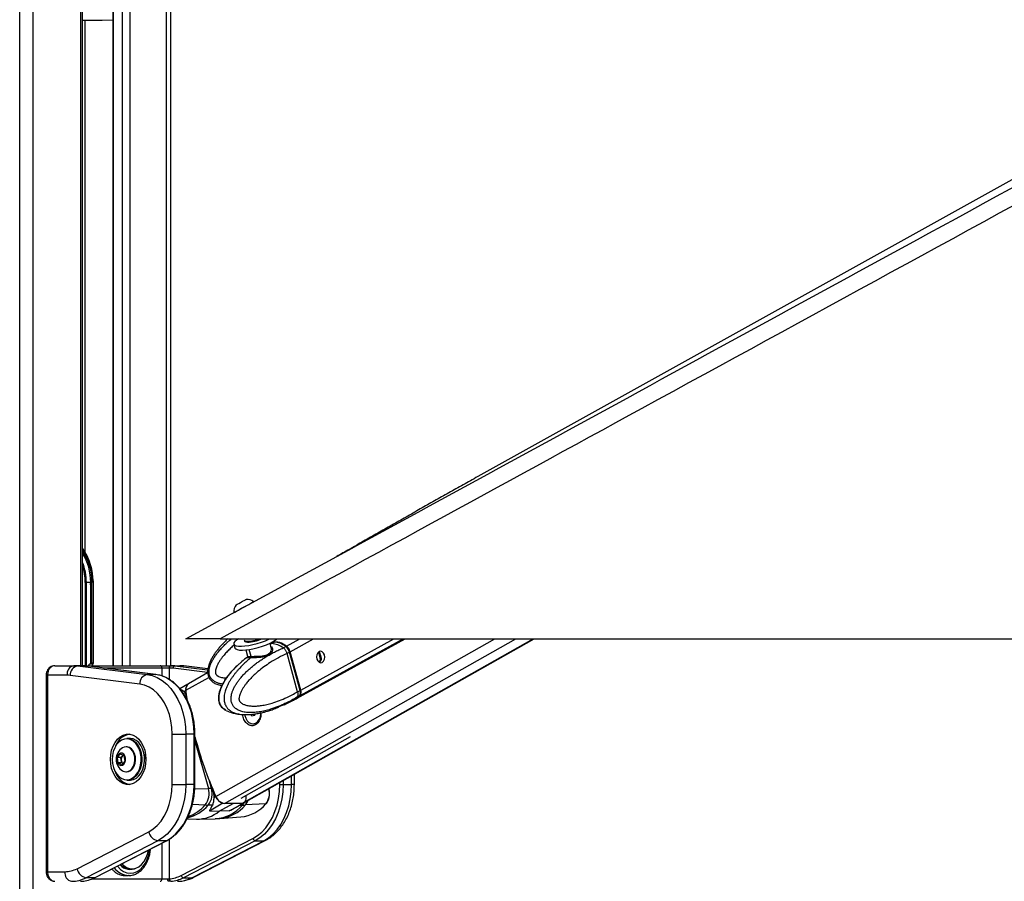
# Model space of a CAD drawing. Header units: millimetres. Extents: x 20 to 22981, y 40 to 19992.
# Tile 36 of 120: x 6799 to 7622, y 6410 to 7129. Entities that reach past the tile are written whole.
import ezdxf

# ---------------------------------------------------------------- set-up
doc = ezdxf.new("R2010")
doc.units = ezdxf.units.MM
doc.header["$LTSCALE"] = 2
doc.layers.add('COMPONENT_GEOMETRY', color=7, linetype='Continuous')
doc.styles.add('SLDTEXTSTYLE0', font='TXT', dxfattribs={"width": 0.75})
doc.dimstyles.new('SLDDIMSTYLE0', dxfattribs={"dimtxt": 100, "dimasz": 6.604, "dimexe": 0, "dimexo": 0.0625, "dimgap": 25, "dimtad": 0, "dimtih": 1, "dimtoh": 1, "dimdec": 0, "dimrnd": 1e-09, "dimzin": 12, "dimdsep": 46, "dimtxsty": 'SLDTEXTSTYLE0', "dimsah": 1, "dimcen": 0.09, "dimadec": 0, "dimazin": 3, "dimtfac": 1, "dimtdec": 0, "dimtofl": 0, "dimtmove": 0, "dimatfit": 3, "dimfxl": 1, "dimfrac": 2, "dimtolj": 1, "dimtzin": 12, "dimarcsym": 0})

# ---------------------------------------------------------------- blocks, each defined once
blk = doc.blocks.new('_D_5')
at = {"layer": 'COMPONENT_GEOMETRY', "color": 7}
for p, q in [((10452.12, 6612.47), (10452.12, 4529.82)), ((10252.05, 4509.51), (10221.59, 4509.51)), ((10221.59, 4509.51), (10221.59, 4350.76)), ((10652.19, 4509.51), (10682.66, 4509.51)), ((10682.66, 4509.51), (10682.66, 4350.76)), ((10221.59, 4350.76), (10252.05, 4350.76)), ((10682.66, 4350.76), (10652.19, 4350.76)), ((10452.12, 2118.49), (10452.12, 4201.14)), ((7098.83, 2118.49), (10458.47, 2118.49))]:
    blk.add_line(p, q, dxfattribs=at)
for points in [[(10452.12, 6612.47), (10451.11, 6605.86), (10453.14, 6605.86)], [(10452.12, 2118.49), (10453.14, 2125.1), (10451.11, 2125.1)]]:
    blk.add_solid(points, dxfattribs=at)
at = {"layer": 'COMPONENT_GEOMETRY', "color": 7, "char_height": 100, "attachment_point": 1, "style": 'SLDTEXTSTYLE0'}
for s, insert in [('7\'4.46"', (10252.05, 4479.66)), ('2247mm', (10179.35, 4330.05))]:
    blk.add_mtext(s, dxfattribs=dict(at, insert=insert))

msp = doc.modelspace()

# ---------------------------------------------------------------- linework, layer by layer
at = {"color": 8, "linetype": 'Continuous', "lineweight": 25}
for p, q in [((6799.26, 2191.49), (6799.26, 7939.49)), ((6810.34, 7939.49), (6810.34, 2191.49)), ((6850.44, 6590.02), (6850.44, 7760.96)), ((6921.84, 6590.02), (6921.84, 7234.49)), ((6885.18, 6590.02), (6885.18, 7141.84)), ((6891.35, 7146.36), (6891.35, 6590.02)), ((6877.4, 7136.14), (6877.4, 6590.02)), ((6853.72, 7128.96), (6853.72, 6685.26)), ((6868.1, 7128.96), (6876.97, 7129.29)), ((6854.06, 6659.49), (6854.06, 6590.02)), ((6854.95, 6590.02), (6854.95, 6659.49)), ((6860.52, 6659.49), (6860.81, 6659.49)), ((6963.15, 6480.95), (7196.02, 6612.47)), ((6970.34, 6475.06), (7213.64, 6612.47)), ((6984.73, 6475.06), (7228.03, 6612.47)), ((7022.11, 6606.28), (7033.35, 6612.47)), ((7025.19, 6601.7), (7044.77, 6612.47)), ((7033.48, 6565.09), (7119.62, 6612.47)), ((7034.03, 6569.68), (7111.82, 6612.47)), ((7009.68, 6608.45), (7008.6, 6607.83)), ((6992.51, 6597.83), (6990.92, 6603.57)), ((7048.83, 6601.31), (7049.37, 6601.6)), ((7050.4, 6595.5), (7051.15, 6595.91)), ((6851.85, 6590.02), (6851.8, 6590.02)), ((6918.18, 6588.02), (6869.34, 6588.02)), ((6918.18, 6581.36), (6918.18, 6588.02)), ((6924.13, 6588.02), (6924.13, 6578.56)), ((6956.23, 6584.27), (6927.36, 6587.84)), ((6928.9, 6589.83), (6956.27, 6586.45)), ((6956.4, 6587.3), (6935.97, 6589.83)), ((6936.46, 6589.8), (6935.97, 6589.83)), ((6821.35, 6582.02), (6822.52, 6582.02)), ((6938.15, 6569.48), (6957.23, 6580.25)), ((6939.15, 6574.11), (6939.23, 6574.11)), ((6945.04, 6532.83), (6945.63, 6532.83)), ((6945.63, 6527.34), (6956.86, 6487.55)), ((6901.13, 6514.51), (6901.19, 6513.78)), ((7026.36, 6490.89), (7026.36, 6498)), ((6945.04, 6490.89), (6945.63, 6490.89)), ((6959.41, 6487.6), (6957.4, 6494.69)), ((7016.46, 6490.89), (7016.46, 6492.41)), ((7019.29, 6494.01), (7019.29, 6490.89)), ((7028.7, 6490.89), (7026.36, 6490.89)), ((6945.48, 6487.26), (6956.86, 6487.55)), ((7007.26, 6487.07), (7007.01, 6487.07)), ((7007.26, 6487.07), (7007.23, 6487.19)), ((6943.56, 6474.33), (6954.2, 6473.73)), ((6983.07, 6473.59), (6985.37, 6473.63)), ((6918.18, 6412.02), (6918.18, 6441.94)), ((6924.13, 6445.09), (6924.13, 6412.08)), ((6821.35, 6418.02), (6822.52, 6418.02)), ((6859.61, 6412.02), (6918.18, 6412.02))]:
    msp.add_line(p, q, dxfattribs=at)
at = {"color": 7, "linetype": 'Continuous', "lineweight": 25}
for p, q in [((6851.82, 6590.02), (6851.82, 7760.96)), ((8941.41, 7725.21), (7181.83, 6747.85)), ((6925.18, 7244.18), (6925.18, 6590.02)), ((6876.97, 7135.82), (6876.97, 6590.02)), ((6851.82, 7128.96), (6868.1, 7128.96)), ((6868.12, 7128.96), (6876.97, 7129.29)), ((6854.95, 6659.49), (6854.06, 6659.49)), ((6858.55, 6659.49), (6854.95, 6659.49)), ((6858.46, 6657.51), (6858.46, 6591.84)), ((6859.6, 6659.49), (6858.55, 6659.49)), ((6858.59, 6591.95), (6858.59, 6658.63)), ((6859.59, 6658.63), (6859.6, 6659.49)), ((6859.59, 6592.49), (6859.59, 6658.63)), ((6860.52, 6659.49), (6860.52, 6592.49)), ((6860.81, 6659.49), (6860.78, 6660.91)), ((6860.81, 6592.2), (6860.81, 6659.49)), ((6966.76, 6612.47), (9506.66, 6612.47)), ((6986.57, 6475.53), (7229.05, 6612.47)), ((7014.31, 6612.47), (7013.99, 6612.29)), ((7030.58, 6562.64), (7121.16, 6612.47)), ((6978.14, 6608.09), (6979.04, 6604.83)), ((6986.91, 6611.27), (6987.1, 6610.56)), ((7009.41, 6604.92), (7008.34, 6608.79)), ((7009.68, 6608.45), (7011.92, 6609.68)), ((7019.46, 6604.85), (7019.59, 6604.9)), ((7019.59, 6604.9), (7021.57, 6605.99)), ((6988.1, 6603.2), (6989.55, 6597.96)), ((7024.63, 6601.39), (7022.56, 6600.25)), ((7022.56, 6600.25), (7022.56, 6600.24)), ((7031.4, 6568.24), (7022.56, 6600.24)), ((7033.47, 6569.37), (7024.63, 6601.39)), ((7033.63, 6569.53), (7024.79, 6601.55)), ((7034.03, 6569.68), (7025.19, 6601.7)), ((6828.63, 6590.02), (6844.5, 6590.02)), ((6851.57, 6590.02), (6844.5, 6590.02)), ((6847.58, 6589.83), (6905.69, 6582.64)), ((6854.65, 6589.83), (6847.58, 6589.83)), ((6851.57, 6590.02), (6851.8, 6590.02)), ((6851.8, 6590.02), (6916.62, 6590.02)), ((6912.77, 6582.64), (6854.65, 6589.83)), ((6854.65, 6589.83), (6854.78, 6589.82)), ((6912.89, 6582.63), (6854.78, 6589.82)), ((6858.46, 6591.84), (6857.75, 6591.25)), ((6860.36, 6591.25), (6857.75, 6591.25)), ((6859.59, 6592.49), (6860.52, 6592.49)), ((6860.36, 6591.25), (6860.54, 6591.53)), ((6916.62, 6590.02), (6925.55, 6590.02)), ((6924.13, 6588.02), (6918.18, 6588.02)), ((6924.4, 6588.02), (6924.13, 6588.02)), ((6925.55, 6590.02), (6925.82, 6590.02)), ((6925.82, 6590.02), (6932.89, 6590.02)), ((6928.9, 6589.83), (6935.97, 6589.83)), ((6956.41, 6587.33), (6936.46, 6589.8)), ((6821.35, 6582.02), (6821.35, 6418.02)), ((6822.52, 6582.02), (6822.52, 6418.02)), ((6838.84, 6582.02), (6822.52, 6582.02)), ((6899.54, 6574.67), (6841.43, 6581.86)), ((6912.77, 6582.64), (6905.69, 6582.64)), ((6912.77, 6582.64), (6912.89, 6582.63)), ((6956.24, 6583.97), (6940.19, 6574.9)), ((6939.81, 6574.68), (6933.07, 6570.8)), ((6936.36, 6568.45), (6937.95, 6569.36)), ((6939.36, 6560.67), (6938.15, 6569.48)), ((7030.97, 6563.71), (7030.84, 6563.63)), ((7032.95, 6564.79), (7030.97, 6563.71)), ((7031.4, 6568.23), (7033.47, 6569.37)), ((7031.4, 6568.24), (7031.4, 6568.23)), ((7019.94, 6557.32), (7015.85, 6555.64)), ((7020.74, 6557.6), (7027.95, 6561.2)), ((7020.91, 6557.63), (7020.87, 6557.61)), ((7027.95, 6561.2), (7030.11, 6562.38)), ((6993.08, 6547.94), (6992.22, 6549.44)), ((6995.5, 6548.49), (6993.08, 6547.94)), ((6995, 6549.28), (6994.76, 6549.68)), ((6995.46, 6548.48), (6995, 6549.28)), ((6995.87, 6549.85), (6995.5, 6548.49)), ((7012.89, 6554.33), (7010.92, 6553.59)), ((6993.95, 6541.42), (6994.32, 6541.42)), ((6926.65, 6532.83), (6937.97, 6532.83)), ((6926.65, 6490.89), (6926.65, 6532.83)), ((6937.97, 6532.83), (6937.97, 6490.89)), ((6945.04, 6532.83), (6937.97, 6532.83)), ((6945.04, 6490.89), (6945.04, 6532.83)), ((6945.63, 6490.89), (6945.63, 6532.83)), ((6984.27, 6479.29), (7075.56, 6530.84)), ((6888.61, 6522.36), (6888.07, 6522.36)), ((6891.16, 6529.36), (6888.89, 6529.36)), ((6880.84, 6513.31), (6883.28, 6516.38)), ((6883.28, 6516.38), (6886.38, 6514.94)), ((6883.78, 6513.31), (6885, 6514.85)), ((6885, 6514.85), (6885.43, 6515.38)), ((6886.38, 6514.94), (6887.05, 6510.42)), ((6881.51, 6508.79), (6880.84, 6513.31)), ((6883.78, 6513.31), (6880.84, 6513.31)), ((6884.61, 6507.34), (6881.51, 6508.79)), ((6884.45, 6508.79), (6881.51, 6508.79)), ((6884.12, 6511.05), (6883.78, 6513.31)), ((6884.45, 6508.79), (6884.12, 6511.05)), ((6885.4, 6508.34), (6884.45, 6508.79)), ((6887.05, 6510.42), (6884.61, 6507.34)), ((6888.07, 6501.36), (6888.61, 6501.36)), ((7028.7, 6490.89), (7028.7, 6499.32)), ((6888.89, 6494.36), (6891.16, 6494.36)), ((6926.65, 6490.89), (6937.97, 6490.89)), ((6945.04, 6490.89), (6937.97, 6490.89)), ((7016.46, 6490.89), (7019.29, 6490.89)), ((7019.29, 6490.89), (7026.36, 6490.89)), ((6960, 6487.6), (6959.41, 6487.6)), ((6961.36, 6479.92), (6962.94, 6480.84)), ((6988.39, 6480.84), (6988.3, 6481.56)), ((7007.53, 6486.97), (7007.43, 6487.31)), ((6960.26, 6473.57), (6956.72, 6473.63)), ((6966.01, 6468.56), (6977.54, 6475.06)), ((6968.87, 6475.18), (6969.34, 6475.17)), ((6984.73, 6475.06), (6970.34, 6475.06)), ((6976.14, 6469.75), (6986.39, 6475.43)), ((6985.82, 6475.18), (6985.69, 6475.18)), ((7004.9, 6474.77), (6987.78, 6473.73)), ((6957.71, 6468.74), (6966.01, 6468.56)), ((6974.2, 6468.74), (6966.01, 6468.56)), ((6939.06, 6462.13), (6946.94, 6461.94)), ((6948.29, 6461.94), (6962.61, 6462.29)), ((6962.62, 6462.33), (6966.4, 6462.55)), ((6966.4, 6462.48), (6984.04, 6463.79)), ((6847.14, 6420.56), (6907.11, 6451.43)), ((6914.71, 6443.91), (6854.73, 6413.04)), ((6861.8, 6413.04), (6921.78, 6443.91)), ((6862.23, 6413.14), (6922.21, 6444.01)), ((6921.78, 6443.91), (6914.71, 6443.91)), ((6934.15, 6414.92), (6994.12, 6445.79)), ((6996.02, 6443.91), (6936.05, 6413.04)), ((6943.12, 6413.04), (7003.09, 6443.91)), ((6944.85, 6413.44), (7004.82, 6444.31)), ((6996.02, 6443.91), (7003.09, 6443.91)), ((6822.52, 6418.02), (6836.98, 6418.02)), ((6891.17, 6420.52), (6893.22, 6420.52)), ((6861.8, 6413.04), (6854.73, 6413.04)), ((6887.42, 6414.82), (6890.25, 6414.82)), ((6890.78, 6414.83), (6890.25, 6414.82)), ((6918.18, 6412.02), (6922.87, 6412.02)), ((6936.05, 6413.04), (6943.12, 6413.04))]:
    msp.add_line(p, q, dxfattribs=at)
at = {"color": 7, "linetype": 'Continuous', "lineweight": 25, "flags": 128}
for points in [[(6979.97, 6640.8), (6980.17, 6640.91), (6980.96, 6641.34), (6982.23, 6642.04), (6983.8, 6642.9), (6985.41, 6643.78), (6986.83, 6644.56), (6987.84, 6645.11), (6988.29, 6645.35), (6988.3, 6645.36)], [(6978.08, 6634.36), (6978.23, 6634.45), (6978.96, 6634.85), (6980.24, 6635.56), (6981.99, 6636.51), (6984.06, 6637.64), (6986.3, 6638.87), (6988.55, 6640.1), (6990.65, 6641.25), (6992.43, 6642.22), (6993.76, 6642.94), (6994.55, 6643.37), (6994.75, 6643.48)], [(6981.94, 6612.47), (6980.41, 6611.45), (6978.99, 6610.19), (6978.22, 6609.04), (6978.15, 6608.05), (6978.77, 6607.26), (6980.07, 6606.68), (6981.98, 6606.36), (6984.45, 6606.29), (6987.37, 6606.48), (6990.63, 6606.93), (6994.11, 6607.62), (6997.67, 6608.51), (7001.18, 6609.58), (7004.5, 6610.79), (7007.5, 6612.08), (7008.28, 6612.46)], [(6979.04, 6604.83), (6979.05, 6604.79), (6979.67, 6603.99), (6980.97, 6603.42), (6982.89, 6603.1), (6985.35, 6603.03), (6988.27, 6603.22), (6991.53, 6603.67), (6995.01, 6604.35), (6998.57, 6605.25), (7002.08, 6606.32), (7005.4, 6607.53), (7008.4, 6608.82), (7010.97, 6610.15), (7013, 6611.48), (7014.23, 6612.52)], [(6987.14, 6612.51), (6987.14, 6612.5), (6986.9, 6611.6)], [(6986.9, 6611.6), (6987.05, 6611.01), (6987.86, 6610.57), (6989.28, 6610.37)], [(6987.1, 6610.56), (6987.25, 6610.3), (6988.06, 6609.86), (6989.48, 6609.66)], [(7021.86, 6605.75), (7021.87, 6605.83), (7021.87, 6605.91), (7021.85, 6605.97), (7021.82, 6606.01), (7021.78, 6606.03), (7021.72, 6606.04), (7021.65, 6606.02), (7021.57, 6605.99)], [(7024.61, 6601.61), (7024.68, 6601.6), (7024.74, 6601.59), (7024.77, 6601.57), (7024.79, 6601.55)], [(7049.45, 6601.76), (7048.34, 6600.75), (7047.58, 6599.22), (7047.3, 6597.39), (7047.53, 6595.55), (7048.24, 6593.97), (7049.33, 6592.89), (7050.62, 6592.49), (7051.92, 6592.81), (7053.04, 6593.82), (7053.8, 6595.35), (7054.08, 6597.18), (7053.85, 6599.02), (7053.14, 6600.6), (7052.05, 6601.68), (7050.76, 6602.08), (7049.45, 6601.76)], [(6905.69, 6582.64), (6910.01, 6581.72), (6914.22, 6580.06), (6918.25, 6577.68), (6922.04, 6574.61), (6925.54, 6570.9), (6928.68, 6566.61), (6931.43, 6561.81), (6933.73, 6556.56), (6935.56, 6550.95), (6936.89, 6545.07), (6937.7, 6539), (6937.97, 6532.83)], [(6945.04, 6532.83), (6944.77, 6539), (6943.96, 6545.07), (6942.64, 6550.95), (6940.8, 6556.56), (6938.5, 6561.81), (6935.75, 6566.61), (6932.61, 6570.9), (6929.11, 6574.61), (6925.32, 6577.68), (6921.29, 6580.06), (6917.08, 6581.72), (6912.77, 6582.64)], [(6926.65, 6532.83), (6926.38, 6538.48), (6925.58, 6544.02), (6924.26, 6549.37), (6922.44, 6554.41), (6920.15, 6559.06), (6917.45, 6563.23), (6914.37, 6566.85), (6910.98, 6569.85), (6907.33, 6572.18), (6903.5, 6573.8), (6899.54, 6574.67)], [(7030.34, 6562.52), (7031.9, 6563.52), (7033.48, 6565.09)], [(7033.63, 6569.53), (7033.63, 6569.53), (7033.62, 6569.49), (7033.59, 6569.46), (7033.54, 6569.42), (7033.47, 6569.37)], [(6987.2, 6549.19), (6987.32, 6548.53), (6988.07, 6546.1), (6989.25, 6544.04), (6990.79, 6542.51), (6992.56, 6541.63), (6994.43, 6541.45), (6996.27, 6541.99), (6997.94, 6543.21), (6999.31, 6545.03), (7000.28, 6547.3), (7000.78, 6549.86), (7000.84, 6550.69)], [(6994.8, 6549.68), (6994.84, 6549.6), (6995, 6549.28)], [(6875.04, 6511.86), (6875.29, 6515.72), (6876.04, 6519.45), (6877.26, 6522.92), (6878.91, 6526.01), (6880.94, 6528.62), (6883.27, 6530.66), (6885.82, 6532.06), (6888.51, 6532.77), (6891.26, 6532.77), (6893.95, 6532.06), (6896.5, 6530.66), (6898.83, 6528.62), (6900.86, 6526.01), (6902.51, 6522.92), (6903.73, 6519.45), (6904.48, 6515.72), (6904.73, 6511.86), (6904.48, 6508), (6903.73, 6504.28), (6902.51, 6500.81), (6900.86, 6497.72), (6898.83, 6495.1), (6896.5, 6493.06), (6893.95, 6491.66), (6891.26, 6490.95), (6888.51, 6490.95), (6885.82, 6491.66), (6883.27, 6493.06), (6880.94, 6495.1), (6878.91, 6497.72), (6877.26, 6500.81), (6876.04, 6504.28), (6875.29, 6508), (6875.04, 6511.86)], [(6896.2, 6525.18), (6895.93, 6525.47), (6893.85, 6527.28), (6891.54, 6528.45), (6889.12, 6528.95), (6886.68, 6528.74), (6884.32, 6527.85), (6882.13, 6526.3), (6880.21, 6524.16), (6878.63, 6521.51), (6877.46, 6518.47), (6876.75, 6515.16), (6876.52, 6511.72), (6876.79, 6508.28), (6877.54, 6504.99), (6878.75, 6501.98), (6880.36, 6499.37), (6882.3, 6497.28), (6884.51, 6495.78), (6886.88, 6494.94), (6889.33, 6494.79), (6891.74, 6495.35), (6894.03, 6496.57), (6896.09, 6498.43), (6897.85, 6500.83), (6899.23, 6503.69), (6900.18, 6506.88), (6900.54, 6509.08)], [(6895.34, 6514), (6894.7, 6516.59), (6893.61, 6518.86), (6892.14, 6520.65), (6890.4, 6521.84), (6888.49, 6522.35), (6886.56, 6522.14), (6885.13, 6521.5)], [(6895.88, 6514), (6895.24, 6516.59), (6894.15, 6518.86), (6892.68, 6520.65), (6890.94, 6521.84), (6889.03, 6522.35), (6888.61, 6522.36)], [(6888.89, 6529.36), (6889.42, 6529.35), (6891.9, 6528.84), (6894.25, 6527.64), (6896.39, 6525.79), (6898.22, 6523.37), (6899.66, 6520.48), (6900.67, 6517.24), (6901.13, 6514.51)], [(6903.46, 6513.78), (6902.93, 6517.24), (6901.93, 6520.48), (6900.48, 6523.37), (6898.65, 6525.79), (6896.51, 6527.64), (6894.16, 6528.84), (6891.68, 6529.35), (6891.16, 6529.36)], [(6887.58, 6512.93), (6887.06, 6514.72), (6886.12, 6516.12), (6884.89, 6516.94), (6883.53, 6517.08), (6882.22, 6516.51), (6881.15, 6515.32), (6880.46, 6513.66), (6880.23, 6511.75), (6880.51, 6509.87), (6881.25, 6508.25), (6882.36, 6507.12), (6883.68, 6506.63), (6885.03, 6506.84), (6886.24, 6507.74), (6887.14, 6509.19), (6887.61, 6511), (6887.58, 6512.93)], [(6885.5, 6515.35), (6885.29, 6515.17), (6885, 6514.85)], [(6885.13, 6502.22), (6885.75, 6501.89), (6887.66, 6501.38), (6889.59, 6501.58), (6891.42, 6502.49), (6893.02, 6504.03), (6894.29, 6506.11), (6895.13, 6508.58), (6895.49, 6511.27), (6895.34, 6514)], [(6888.61, 6501.36), (6890.13, 6501.58), (6891.96, 6502.49), (6893.56, 6504.03), (6894.82, 6506.11), (6895.66, 6508.58), (6896.02, 6511.27), (6895.88, 6514)], [(6901.19, 6513.78), (6901.22, 6510.24), (6900.73, 6506.76), (6899.76, 6503.5), (6898.35, 6500.58), (6896.55, 6498.11), (6894.44, 6496.22), (6892.1, 6494.96), (6889.63, 6494.39), (6888.89, 6494.36)], [(6891.16, 6494.36), (6891.89, 6494.39), (6894.36, 6494.96), (6896.7, 6496.22), (6898.81, 6498.11), (6900.61, 6500.58), (6902.03, 6503.5), (6903, 6506.76), (6903.48, 6510.24), (6903.46, 6513.78)], [(6903.13, 6516.24), (6903.46, 6513.74), (6903.53, 6511.86)], [(6907.11, 6451.43), (6910.8, 6453.73), (6914.23, 6456.72), (6917.34, 6460.34), (6920.07, 6464.52), (6922.38, 6469.19), (6924.23, 6474.26), (6925.57, 6479.63), (6926.38, 6485.21), (6926.65, 6490.89)], [(6937.97, 6490.89), (6937.7, 6484.8), (6936.92, 6478.8), (6935.62, 6472.97), (6933.83, 6467.42), (6931.57, 6462.21), (6928.89, 6457.44), (6925.81, 6453.16), (6922.38, 6449.44), (6918.66, 6446.34), (6914.71, 6443.91)], [(6921.78, 6443.91), (6925.73, 6446.34), (6929.45, 6449.44), (6932.88, 6453.16), (6935.96, 6457.44), (6938.65, 6462.21), (6940.9, 6467.42), (6942.69, 6472.97), (6943.99, 6478.8), (6944.78, 6484.8), (6945.04, 6490.89)], [(6994.12, 6445.79), (6997.92, 6448.12), (7001.5, 6451.1), (7004.78, 6454.67), (7007.74, 6458.77), (7010.32, 6463.36), (7012.48, 6468.36), (7014.2, 6473.69), (7015.45, 6479.28), (7016.2, 6485.04), (7016.46, 6490.89)], [(7019.29, 6490.89), (7019.02, 6484.8), (7018.24, 6478.8), (7016.94, 6472.97), (7015.15, 6467.42), (7012.89, 6462.21), (7010.2, 6457.44), (7007.13, 6453.16), (7003.7, 6449.44), (6999.98, 6446.34), (6996.02, 6443.91)], [(7003.09, 6443.91), (7007.05, 6446.34), (7010.77, 6449.44), (7014.2, 6453.16), (7017.28, 6457.44), (7019.96, 6462.21), (7022.22, 6467.42), (7024.01, 6472.97), (7025.31, 6478.8), (7026.09, 6484.8), (7026.36, 6490.89)], [(6884.69, 6424.7), (6886.18, 6423.26), (6888.55, 6421.67), (6891.09, 6420.76), (6893.71, 6420.53), (6896.31, 6421.02), (6898.79, 6422.19), (6901.08, 6424), (6903.08, 6426.39), (6904.73, 6429.28), (6905.96, 6432.55), (6906.72, 6436.04)], [(6861.8, 6413.04), (6862.07, 6413.07), (6862.23, 6413.14)], [(6923.65, 6410.02), (6923.49, 6410.06), (6923.35, 6410.17), (6923.21, 6410.36), (6923.09, 6410.61), (6923, 6410.91), (6922.93, 6411.26), (6922.88, 6411.63), (6922.87, 6412.02)]]:
    msp.add_lwpolyline(points, dxfattribs=at)
at = {"color": 8, "linetype": 'Continuous', "lineweight": 25, "flags": 128}
for points in [[(7009.68, 6608.45), (7008.53, 6608.39), (7008.45, 6608.38)], [(7024.79, 6601.55), (7024.79, 6601.54), (7024.78, 6601.51), (7024.75, 6601.47), (7024.7, 6601.43), (7024.63, 6601.39)], [(6900.54, 6509.08), (6900.65, 6510.28), (6900.63, 6513.74)], [(7007.53, 6486.97), (7007.51, 6487), (7007.46, 6487.03), (7007.38, 6487.06), (7007.26, 6487.07)], [(6985.37, 6473.63), (6986.38, 6474.94), (6986.86, 6475.74)], [(6921.78, 6443.91), (6922.04, 6443.94), (6922.21, 6444.01)], [(7004.82, 6444.31), (7004.16, 6444.05), (7003.09, 6443.91)], [(6880.77, 6422.68), (6881.12, 6422.25), (6883.46, 6419.93), (6886.05, 6418.22), (6888.82, 6417.17), (6891.66, 6416.82), (6894.51, 6417.17), (6897.28, 6418.22), (6899.87, 6419.93), (6902.21, 6422.25), (6904.23, 6425.11), (6905.87, 6428.42), (6907.08, 6432.09), (6907.82, 6435.99), (6907.89, 6436.64)], [(6851.8, 6410.02), (6852.04, 6410.06), (6852.24, 6410.15)], [(6944.85, 6413.44), (6944.19, 6413.18), (6943.12, 6413.04)]]:
    msp.add_lwpolyline(points, dxfattribs=at)
at = {"color": 7, "linetype": 'Continuous', "lineweight": 25}
for centre, radius, start, end in [((6812.89, 6660.59), 47.64, 0.41414, 35.18365), ((6814.02, 6660.32), 44.54, 358.93087, 31.92294), ((6988.7, 6634.73), 10.63, 55.33846, 92.13603), ((6988.7, 6634.73), 10.63, 145.21761, 182.01518), ((6988.7, 6640.64), 30.27, 271.10038, 291.4393), ((6988.95, 6639.92), 30.26, 270.99439, 294.70578), ((7009, 6591.54), 16.92, 51.84629, 87.70885), ((7012.31, 6594.51), 15.32, 50.24249, 98.39069), ((7016.87, 6599.43), 8.63, 15.2621, 52.62496), ((6991.35, 6597.47), 1.22, 314.97836, 17.42511), ((6845.91, 6583.02), 7.14, 101.42175, 188.04947), ((6849.07, 6582.33), 7.65, 101.21251, 183.47479), ((6844.5, 6564.94), 25.09, 82.93872, 89.9947), ((6851.57, 6564.94), 25.09, 82.93872, 89.9947), ((6916.37, 6588.22), 1.82, 353.85734, 82.12564), ((6925.9, 6588.27), 1.79, 101.42175, 188.04947), ((6926.17, 6588.27), 1.79, 101.42175, 188.04947), ((6924.4, 6563.94), 24.08, 82.93872, 89.9947), ((6925.82, 6564.94), 25.09, 82.93872, 89.9947), ((6929.27, 6587.96), 1.91, 101.21251, 183.47479), ((6932.89, 6564.94), 25.09, 82.93872, 89.9947), ((6838.84, 6560.95), 21.07, 82.93872, 89.9947), ((6907.18, 6575.14), 7.65, 101.21251, 183.47479), ((6943.78, 6570.41), 5.93, 141.40397, 190.208), ((6943.27, 6570.65), 5.25, 125.95585, 192.91186), ((7203.88, 6600.77), 267.78, 186.7373, 188.20202), ((7029.15, 6567.94), 5.19, 326.68084, 19.64664), ((6997.22, 6550.53), 2.55, 209.34583, 228.68979), ((6893.47, 6518.15), 14.88, 99.761, 161.45751), ((7262.53, 6614.41), 327.78, 194.80071, 204.02558), ((6891.02, 6511.86), 11.29, 121.38869, 238.61131), ((6889.11, 6511.89), 5.06, 144.20775, 189.56859), ((6888.18, 6511.45), 4.08, 185.70743, 228.18801), ((6894.07, 6506.28), 15.68, 200.2825, 258.49899), ((6942.41, 6483.16), 15.1, 321.34557, 16.89933), ((6944.81, 6483.16), 15.26, 321.34557, 16.89933), ((6960.76, 6339.45), 148.15, 90.52378, 91.50883), ((7269.13, 6617.76), 335.4, 202.83279, 204.09333), ((6972.15, 6484.55), 9.93, 201.96877, 250.69976), ((6971.64, 6483.99), 9.02, 199.69368, 261.72914), ((6983.69, 6479.56), 4.87, 295.97128, 15.12536), ((6994.4, 6483.16), 13.44, 321.34557, 16.89933), ((6958.04, 6541.1), 67.48, 266.74236, 268.88335), ((6980.9, 6495.06), 31.43, 275.73732, 319.78201), ((6984.79, 6478.71), 3.65, 269.13589, 299.20591), ((6984.21, 6532.98), 59.35, 271.11668, 273.44886), ((7004.89, 6475.15), 0.38, 270.52852, 315.84546), ((6947.31, 6491.66), 29.73, 269.29719, 308.98866), ((6916.29, 6453.1), 9.32, 190.31988, 260.24189), ((6996.42, 6446.21), 2.33, 190.31988, 260.24189), ((6891.62, 6431.07), 11.17, 220.13612, 298.24545), ((6891.51, 6431.92), 11.4, 224.04129, 268.27338), ((6844.05, 6417.02), 7.14, 171.95053, 258.57825), ((6836.86, 6440.15), 22.12, 270.31718, 297.6867), ((6856.31, 6422.23), 9.32, 190.31988, 260.24189), ((6922.32, 6437.56), 25.55, 274.08173, 297.59839), ((6936.44, 6415.33), 2.33, 190.31988, 260.24189), ((6842.49, 6436.36), 26.34, 270.31718, 297.6867), ((6849.47, 6436.62), 26.61, 274.08173, 297.59839), ((6916.37, 6411.83), 1.82, 277.87436, 6.14266), ((6925.98, 6411.89), 1.85, 174.41372, 258.67005), ((6923.72, 6436.62), 26.61, 274.08173, 297.59839), ((6930.88, 6436.36), 26.34, 270.31718, 297.6867)]:
    msp.add_arc(centre, radius, start, end, dxfattribs=at)
at = {"color": 8, "linetype": 'Continuous', "lineweight": 25}
for centre, radius, start, end in [((6815.24, 6660.86), 45.3, 358.27444, 36.13905), ((6814.45, 6660.42), 45.16, 358.81629, 34.14044), ((6810.01, 6659.76), 44.94, 359.65681, 21.48203), ((6809.27, 6659.63), 44.8, 359.82483, 18.19677), ((7023.2, 6569.77), 9.81, 298.99532, 321.19805), ((6880.96, 6512.69), 19.7, 3.027, 39.33244), ((6931.13, 6495.82), 33.87, 284.503, 319.08563), ((6927.94, 6496.78), 34.94, 290.35452, 318.72046), ((6960.87, 6494.28), 32.03, 273.10202, 319.87787), ((6963.18, 6494.53), 32.21, 275.7393, 319.78193), ((6978.84, 6481.63), 11.93, 318.52649, 339.63922), ((6891.02, 6430.46), 15.66, 215.41939, 267.2019)]:
    msp.add_arc(centre, radius, start, end, dxfattribs=at)
at = {"color": 7, "linetype": 'Continuous', "lineweight": 25}
for centre, major_axis, ratio, start_param, end_param in [((6796.74, 6659.49), (61.81, 0), 0.582425, 6.228244, 6.283185), ((7017.52, 6589.41), (-10.63, 18.97), 0.671543, 5.9319, 6.084713), ((7017.52, 6589.41), (-10.34, 19.14), 0.647541, 5.333772, 5.942017), ((7020.45, 6601.41), (-2.86, 5.28), 0.648437, 4.370877, 5.333427), ((7020.85, 6601.63), (-2.57, 4.75), 0.647199, 4.371351, 5.333902), ((6862.85, 6587.01), (7.21, 0), 0.831789, 2.356194, 2.614809), ((6858.29, 6592.41), (0.924, 0.924), 0.414214, 4.494223, 4.62509), ((6858.89, 6591.49), (0.924, 0.924), 0.414214, 0.392699, 1.483498), ((6863.25, 6587.01), (0, 6), 0.682414, 0.785398, 1.044012), ((6859.81, 6591.49), (0.924, 0.924), 0.414214, 5.139995, 6.675884), ((7019.71, 6581.48), (-10.34, 19.14), 0.647541, 3.146418, 3.40867), ((7029.29, 6569.4), (-2.86, 5.28), 0.648437, 3.408326, 4.370877), ((23511.12, 16004), (16919.08, 9746.62), 0.000151, 2.930055, 2.933221), ((24159.28, 16004), (17567.14, 9746.62), 0.00013, 3.350461, 3.353628)]:
    msp.add_ellipse(centre, major_axis=major_axis, ratio=ratio, start_param=start_param, end_param=end_param, dxfattribs=at)
for points, knots in [([(9018.44, 7736.15), (9004.86, 7728.61), (8922.62, 7682.94), (8771.2, 7599.42), (8495.11, 7447.73), (8011.15, 7182.77), (7478.52, 6891.83), (7084.19, 6676.57), (6966.76, 6612.47)], [0, 0, 0, 0, 0.0199849, 0.1210519, 0.2221195, 0.4242559, 0.8285467, 1, 1, 1, 1]), ([(6938.01, 6612.47), (7144.91, 6725.32), (7472.34, 6903.93), (7799.91, 7082.69), (7920.49, 7148.5)], [0, 0, 0, 0, 0.631887, 1, 1, 1, 1]), ([(7181.83, 6747.85), (7177.78, 6745.6), (7169.64, 6741.07), (7157.64, 6734.33), (7145.68, 6727.58), (7133.78, 6720.84), (7121.91, 6714.09), (7110.06, 6707.35), (7098.22, 6700.6), (7086.36, 6693.86), (7074.97, 6687.39), (7067.56, 6683.2), (7064.08, 6681.24)], [0, 0, 0, 0, 0.096761, 0.194536, 0.293321, 0.393117, 0.493923, 0.595739, 0.698566, 0.802405, 0.907258, 1, 1, 1, 1]), ([(6858.59, 6658.63), (6858.59, 6658.63), (6858.59, 6658.63), (6858.58, 6658.63), (6858.58, 6658.63), (6858.57, 6658.6), (6858.55, 6658.5), (6858.52, 6658.13), (6858.48, 6657.79), (6858.46, 6657.51)], [0, 0, 0, 0, 0.001216, 0.00282, 0.005802, 0.018793, 0.070056, 0.274202, 1, 1, 1, 1]), ([(6859.59, 6658.63), (6859.57, 6658.63), (6859.46, 6658.63), (6859.21, 6658.63), (6858.88, 6658.63), (6858.68, 6658.63), (6858.59, 6658.63)], [0, 0, 0, 0, 0.090131, 0.431109, 0.74027, 1, 1, 1, 1]), ([(6966.76, 6612.47), (6965.04, 6612.47), (6961.61, 6612.47), (6956.81, 6612.47), (6952.48, 6612.47), (6948.68, 6612.47), (6945.34, 6612.47), (6941.93, 6612.47), (6939.51, 6612.47), (6938.19, 6612.47), (6938.07, 6612.47), (6938.01, 6612.47)], [0, 0, 0, 0, 0.111253, 0.222354, 0.314566, 0.406648, 0.499609, 0.592569, 0.751386, 0.875566, 1, 1, 1, 1]), ([(6973.07, 6612.47), (6972.2, 6611.65), (6970.61, 6610.15), (6968.43, 6607.85), (6966.45, 6605.65), (6964.55, 6603.37), (6962.76, 6601.01), (6961.1, 6598.59), (6959.58, 6596.07), (6958.45, 6593.87), (6957.67, 6592.03), (6957.08, 6590.41), (6956.55, 6588.5), (6956.19, 6586.31), (6956.16, 6584.07), (6956.5, 6582.04), (6957.15, 6580.29), (6957.99, 6578.85), (6959.06, 6577.57), (6960.28, 6576.5), (6961.6, 6575.63), (6963.06, 6574.87), (6964.78, 6574.2), (6966.48, 6573.69), (6967.6, 6573.48), (6968.03, 6573.4)], [0, 0, 0, 0, 0.070084, 0.12784, 0.185656, 0.243701, 0.301848, 0.358943, 0.416222, 0.474337, 0.503603, 0.53295, 0.575909, 0.619392, 0.662681, 0.706824, 0.738882, 0.771875, 0.803933, 0.836797, 0.866404, 0.896373, 0.932831, 0.974692, 1, 1, 1, 1]), ([(7030.84, 6563.63), (7030.84, 6563.63), (7029.33, 6562.73), (7026.26, 6561.01), (7022.11, 6558.92), (7018.42, 6557.25), (7015.21, 6555.92), (7011.98, 6554.71), (7008.24, 6553.48), (7004.79, 6552.54), (7001.62, 6551.85), (6998.89, 6551.36), (6995.78, 6550.98), (6992.84, 6550.83), (6990.44, 6550.89), (6988.57, 6551.03), (6986.7, 6551.3), (6984.94, 6551.7), (6983.28, 6552.23), (6981.65, 6552.93), (6980.28, 6553.75), (6979.17, 6554.63), (6978.34, 6555.44), (6977.56, 6556.42), (6976.88, 6557.56), (6976.36, 6558.84), (6975.98, 6560.25), (6975.79, 6561.85), (6975.82, 6563.51), (6976.01, 6565.03), (6976.4, 6566.82), (6976.9, 6568.41), (6977.55, 6570.02), (6978.13, 6571.27), (6979.02, 6572.99), (6980.26, 6575.05), (6981.89, 6577.4), (6983.8, 6579.83), (6985.97, 6582.3), (6988.43, 6584.81), (6990.98, 6587.17), (6993.62, 6589.42), (6996.34, 6591.57), (6999.12, 6593.61), (7001.96, 6595.54), (7005.06, 6597.5), (7008.42, 6599.47), (7012.05, 6601.41), (7015.73, 6603.21), (7018.21, 6604.32), (7019.46, 6604.85), (7019.46, 6604.85)], [0, 0, 0, 0, 0.000001, 0.042299, 0.084661, 0.113206, 0.141773, 0.170413, 0.199082, 0.240083, 0.260637, 0.281209, 0.31091, 0.340704, 0.356781, 0.372887, 0.389103, 0.405374, 0.419335, 0.433376, 0.450212, 0.458724, 0.467351, 0.477164, 0.487181, 0.495777, 0.505907, 0.51639, 0.527136, 0.538145, 0.546397, 0.563141, 0.571619, 0.581608, 0.591628, 0.61183, 0.632441, 0.653132, 0.679324, 0.705598, 0.73206, 0.758567, 0.785562, 0.812588, 0.839696, 0.866827, 0.900037, 0.933281, 0.966624, 0.999999, 1, 1, 1, 1]), ([(7022.56, 6600.25), (7022.47, 6600.56), (7022.28, 6601.2), (7021.86, 6602.12), (7021.35, 6603), (7020.79, 6603.75), (7020.22, 6604.37), (7019.83, 6604.72), (7019.61, 6604.89), (7019.59, 6604.9)], [0, 0, 0, 0, 0.172718, 0.350448, 0.523165, 0.700887, 0.842086, 0.985971, 1, 1, 1, 1]), ([(7022.56, 6600.24), (7020.18, 6599.11), (7015.41, 6596.84), (7009, 6593.03), (7003.29, 6589.12), (6999.09, 6585.83), (6995.82, 6582.96), (6993.4, 6580.65), (6991.06, 6578.2), (6989.05, 6575.86), (6987.38, 6573.67), (6986, 6571.66), (6984.72, 6569.52), (6983.71, 6567.49), (6982.98, 6565.59), (6982.61, 6564.19), (6982.44, 6563.04), (6982.41, 6562.29), (6982.48, 6561.64), (6982.61, 6561.13), (6982.82, 6560.63), (6983.12, 6560.15), (6983.7, 6559.46), (6984.58, 6558.72), (6985.76, 6558.02), (6987, 6557.49), (6988.89, 6556.88), (6991.5, 6556.41), (6994.75, 6556.23), (6997.98, 6556.37), (7001.59, 6556.79), (7005.63, 6557.56), (7010.66, 6558.89), (7016.24, 6560.81), (7021.84, 6563.2), (7026.9, 6565.69), (7029.9, 6567.39), (7031.4, 6568.24)], [0, 0, 0, 0, 0.073738, 0.14775, 0.20409, 0.260616, 0.289263, 0.317953, 0.346811, 0.375753, 0.395318, 0.414939, 0.434828, 0.454884, 0.467894, 0.48112, 0.487197, 0.493393, 0.497432, 0.501609, 0.505043, 0.510136, 0.515353, 0.527914, 0.540826, 0.553414, 0.566082, 0.598147, 0.630574, 0.661678, 0.692891, 0.736823, 0.780893, 0.842838, 0.905002, 0.952464, 1, 1, 1, 1]), ([(6989.65, 6597.18), (6987.99, 6596.02), (6986.23, 6594.79), (6984.58, 6593.27), (6984.48, 6593.18)], [0, 0, 0, 0, 0.937299, 1, 1, 1, 1]), ([(6992.21, 6596.6), (6992.02, 6596.6), (6991.02, 6596.6), (6989.69, 6596.64), (6988.93, 6596.76), (6989.35, 6597.12), (6989.56, 6597.29)], [0, 0, 0, 0, 0.072923, 0.380806, 0.695119, 1, 1, 1, 1]), ([(6989.51, 6597.96), (6989.54, 6597.85), (6989.62, 6597.6), (6989.48, 6597.29), (6989.4, 6597.18), (6989.41, 6597.19), (6989.41, 6597.19)], [0, 0, 0, 0, 0.220176, 0.533035, 0.818222, 1, 1, 1, 1]), ([(6989.6, 6597.97), (6989.59, 6597.96), (6989.44, 6597.82), (6990.16, 6597.85), (6991.37, 6597.83), (6992.33, 6597.83), (6992.51, 6597.83)], [0, 0, 0, 0, 0.04904, 0.477575, 0.899859, 1, 1, 1, 1]), ([(7050.4, 6595.5), (7050.35, 6595.94), (7050.25, 6596.75), (7049.95, 6598.09), (7049.63, 6599.29), (7049.31, 6600.28), (7049.04, 6600.93), (7048.87, 6601.19), (7048.8, 6601.29)], [0, 0, 0, 0, 0.211369, 0.388355, 0.566092, 0.727316, 0.897886, 1, 1, 1, 1]), ([(7049.37, 6601.6), (7049.43, 6601.57), (7049.53, 6601.5), (7049.57, 6601.39), (7049.59, 6601.35)], [0, 0, 0, 0, 0.588802, 1, 1, 1, 1]), ([(7051.07, 6595.99), (7051.11, 6595.58), (7051.18, 6594.76), (7050.68, 6593.67), (7050.09, 6592.98), (7049.63, 6592.83), (7049.52, 6592.79)], [0, 0, 0, 0, 0.297885, 0.595316, 0.901674, 1, 1, 1, 1]), ([(7049.59, 6601.35), (7049.68, 6601.09), (7049.86, 6600.58), (7050.21, 6599.42), (7050.54, 6598.17), (7050.84, 6597), (7050.99, 6596.32), (7051.07, 6595.99)], [0, 0, 0, 0, 0.222076, 0.445772, 0.640142, 0.821651, 1, 1, 1, 1]), ([(6828.61, 6590.01), (6828.57, 6590.01), (6827.86, 6590.09), (6826.46, 6589.74), (6824.64, 6588.85), (6823.13, 6587.42), (6822.03, 6585.61), (6821.41, 6583.75), (6821.41, 6582.52), (6821.42, 6582.02)], [0, 0, 0, 0, 0.010175, 0.183193, 0.35436, 0.525036, 0.699306, 0.878987, 1, 1, 1, 1]), ([(6828.63, 6590.02), (6827.93, 6589.93), (6826.55, 6589.75), (6824.71, 6588.34), (6823.32, 6586.28), (6822.62, 6584.04), (6822.55, 6582.58), (6822.52, 6582.02)], [0, 0, 0, 0, 0.217102, 0.434577, 0.651626, 0.866747, 1, 1, 1, 1]), ([(6936.46, 6589.8), (6935.58, 6589.89), (6934.39, 6590.01), (6933.2, 6590.02), (6932.89, 6590.02)], [0, 0, 0, 0, 0.738034, 1, 1, 1, 1]), ([(6981.48, 6590.47), (6981.31, 6590.31), (6979.63, 6588.83), (6977.05, 6586.12), (6973.68, 6582.37), (6971.05, 6578.84), (6968.88, 6575.24), (6967.29, 6571.84), (6966.21, 6568.83), (6965.48, 6566.18), (6965.17, 6563.6), (6965.27, 6561.11), (6965.8, 6558.94), (6966.7, 6557.04), (6967.87, 6555.55), (6969.36, 6554.15), (6970.57, 6553.24), (6971.36, 6552.88), (6971.44, 6552.84)], [0, 0, 0, 0, 0.017974, 0.170401, 0.281506, 0.382561, 0.475199, 0.562462, 0.623912, 0.67665, 0.729092, 0.777719, 0.823648, 0.861207, 0.903441, 0.93875, 0.993835, 1, 1, 1, 1]), ([(6971.45, 6552.85), (6971.43, 6552.87), (6970.85, 6553.14), (6970.03, 6553.73), (6969.01, 6554.6), (6968.23, 6555.41), (6967.49, 6556.39), (6966.84, 6557.53), (6966.32, 6558.81), (6965.94, 6560.22), (6965.74, 6561.82), (6965.73, 6563.48), (6965.92, 6565.43), (6966.27, 6567.19), (6966.71, 6568.76), (6967.1, 6569.99), (6967.57, 6571.25), (6968.3, 6572.96), (6969.31, 6575.02), (6970.65, 6577.37), (6972.21, 6579.8), (6974, 6582.27), (6976.03, 6584.77), (6978.13, 6587.14), (6980.32, 6589.39), (6982.5, 6591.47), (6983.97, 6592.75), (6984.68, 6593.36)], [0, 0, 0, 0, 0.002015, 0.046502, 0.069179, 0.09204, 0.118038, 0.144582, 0.167358, 0.194198, 0.221974, 0.250448, 0.279619, 0.323464, 0.34584, 0.368305, 0.394771, 0.421321, 0.47485, 0.529462, 0.584288, 0.653687, 0.723304, 0.793421, 0.863654, 0.935182, 1, 1, 1, 1]), ([(7049.06, 6593.18), (7049.18, 6593.22), (7049.62, 6593.39), (7050.15, 6594.07), (7050.43, 6594.89), (7050.41, 6595.38), (7050.4, 6595.5)], [0, 0, 0, 0, 0.136209, 0.511367, 0.881597, 1, 1, 1, 1]), ([(6919.29, 6581.02), (6919.26, 6581.03), (6917.95, 6581.64), (6915.79, 6582.17), (6913.66, 6582.51), (6912.89, 6582.63)], [0, 0, 0, 0, 0.013637, 0.640079, 1, 1, 1, 1]), ([(6945.63, 6532.83), (6945.61, 6533.82), (6945.58, 6536.69), (6945.17, 6541.42), (6944.26, 6546.91), (6942.9, 6552.23), (6941.13, 6557.31), (6938.95, 6562.08), (6936.4, 6566.48), (6933.5, 6570.46), (6930.29, 6573.97), (6926.81, 6576.93), (6923.14, 6579.36), (6920.56, 6580.47), (6919.29, 6581.02)], [0, 0, 0, 0, 0.045984, 0.13286, 0.219789, 0.306751, 0.393752, 0.480796, 0.567875, 0.654956, 0.741985, 0.828882, 0.915545, 1, 1, 1, 1]), ([(6939.82, 6574.67), (6939.66, 6574.57), (6939.45, 6574.44), (6939.2, 6574.16), (6939.15, 6574.11)], [0, 0, 0, 0, 0.7979482, 1, 1, 1, 1]), ([(6933.41, 6570.1), (6933.8, 6570.1), (6934.74, 6570.11), (6935.77, 6569.06), (6936.36, 6568.45)], [0, 0, 0, 0, 0.415091, 1, 1, 1, 1]), ([(6936.36, 6568.45), (6936.98, 6567.62), (6938.13, 6566.06), (6938.61, 6563.69), (6938.84, 6562.57)], [0, 0, 0, 0, 0.528128, 1, 1, 1, 1]), ([(7031.4, 6568.23), (7031.48, 6567.93), (7031.64, 6567.3), (7031.73, 6566.4), (7031.7, 6565.54), (7031.55, 6564.82), (7031.31, 6564.22), (7031.1, 6563.88), (7030.98, 6563.72), (7030.97, 6563.71)], [0, 0, 0, 0, 0.172712, 0.350434, 0.523145, 0.70086, 0.842072, 0.985971, 1, 1, 1, 1]), ([(7012.89, 6554.33), (7013.22, 6554.48), (7013.88, 6554.78), (7014.89, 6555.25), (7015.52, 6555.52), (7015.81, 6555.63), (7015.85, 6555.64)], [0, 0, 0, 0, 0.320917, 0.6423854, 0.9503785, 1, 1, 1, 1]), ([(7019.94, 6557.32), (7020.16, 6557.42), (7020.6, 6557.6), (7020.91, 6557.69), (7020.9, 6557.66), (7020.9, 6557.65)], [0, 0, 0, 0, 0.390414, 0.780058, 1, 1, 1, 1]), ([(6971.66, 6552.74), (6972.15, 6552.49), (6973.33, 6551.89), (6975.55, 6551.02), (6978.68, 6550.1), (6982.95, 6549.34), (6986.15, 6549.25), (6987.97, 6549.2)], [0, 0, 0, 0, 0.093132, 0.223374, 0.410799, 0.665733, 1, 1, 1, 1]), ([(7000.89, 6550.73), (7000.8, 6549.34), (7000.61, 6546.49), (6999.17, 6543.46), (6997.62, 6541.63), (6996.26, 6540.62), (6994.77, 6540.02), (6992.7, 6539.8), (6990.06, 6540.61), (6987.45, 6543.21), (6985.82, 6546.35), (6985.63, 6548.58), (6985.57, 6549.33)], [0, 0, 0, 0, 0.128187, 0.261398, 0.327693, 0.394223, 0.46038, 0.526976, 0.659975, 0.794316, 0.93023, 1, 1, 1, 1]), ([(6987.96, 6549.2), (6989.87, 6549.27), (6993.42, 6549.4), (6998.18, 6550.13), (7001.94, 6550.92), (7004.89, 6551.68), (7007.77, 6552.49), (7009.74, 6553.18), (7010.92, 6553.6)], [0, 0, 0, 0, 0.2367814, 0.4422858, 0.6072973, 0.7258763, 0.8350151, 1, 1, 1, 1]), ([(6922.21, 6444.01), (6922.89, 6444.38), (6924.83, 6445.44), (6927.88, 6447.63), (6931.26, 6450.73), (6934.36, 6454.35), (6937.15, 6458.44), (6939.6, 6462.94), (6941.66, 6467.79), (6943.32, 6472.94), (6944.55, 6478.31), (6945.34, 6483.84), (6945.61, 6488.06), (6945.62, 6490.42), (6945.63, 6490.89)], [0, 0, 0, 0, 0.049656, 0.14155, 0.23371, 0.326192, 0.4189, 0.511746, 0.604661, 0.697595, 0.790524, 0.883444, 0.976359, 1, 1, 1, 1]), ([(7004.82, 6444.31), (7005.6, 6444.74), (7007.71, 6445.89), (7010.94, 6448.23), (7014.41, 6451.43), (7017.59, 6455.15), (7020.44, 6459.33), (7022.92, 6463.92), (7024.99, 6468.86), (7026.63, 6474.09), (7027.8, 6479.53), (7028.56, 6485.15), (7028.65, 6488.96), (7028.7, 6490.89)], [0, 0, 0, 0, 0.0543218, 0.1458258, 0.238109, 0.331511, 0.4258065, 0.5207141, 0.6159736, 0.7113859, 0.8068224, 0.9022547, 1, 1, 1, 1]), ([(6960, 6487.6), (6960.47, 6486.27), (6961.36, 6483.74), (6961.36, 6481.15), (6961.36, 6479.92)], [0, 0, 0, 0, 0.528125, 1, 1, 1, 1]), ([(7005.17, 6474.88), (7005.43, 6475.19), (7006.17, 6476.07), (7007.12, 6477.87), (7007.85, 6480.28), (7008.12, 6482.87), (7007.98, 6485.15), (7007.65, 6486.47), (7007.53, 6486.97)], [0, 0, 0, 0, 0.104791, 0.297906, 0.492042, 0.686586, 0.881371, 1, 1, 1, 1]), ([(6960.26, 6473.57), (6959.36, 6471.96), (6958.38, 6470.21), (6957.76, 6468.86), (6957.71, 6468.74)], [0, 0, 0, 0, 0.915115, 1, 1, 1, 1]), ([(6961.36, 6479.92), (6961.29, 6478.68), (6961.16, 6476.17), (6960.56, 6474.44), (6960.26, 6473.57)], [0, 0, 0, 0, 0.498718, 1, 1, 1, 1]), ([(6976.08, 6469.84), (6975.7, 6469.58), (6975.11, 6469.17), (6974.44, 6468.85), (6974.2, 6468.74)], [0, 0, 0, 0, 0.6444542, 1, 1, 1, 1]), ([(6890.83, 6414.88), (6891.63, 6414.94), (6893.41, 6415.06), (6896.08, 6416.01), (6898.77, 6417.54), (6901.24, 6419.64), (6903.44, 6422.25), (6905.32, 6425.32), (6906.82, 6428.76), (6907.88, 6432.49), (6908.42, 6435.27), (6908.49, 6436.77), (6908.5, 6436.95)], [0, 0, 0, 0, 0.089963, 0.199169, 0.30892, 0.419775, 0.531781, 0.644628, 0.757935, 0.871413, 0.984911, 1, 1, 1, 1]), ([(6821.36, 6418.03), (6821.36, 6418), (6821.29, 6417.21), (6821.6, 6415.63), (6822.48, 6413.5), (6823.91, 6411.78), (6825.65, 6410.63), (6827.26, 6410.04), (6828.27, 6410.09), (6828.62, 6410.11)], [0, 0, 0, 0, 0.007616, 0.193513, 0.383348, 0.575164, 0.744159, 0.910323, 1, 1, 1, 1]), ([(6822.52, 6418.02), (6822.53, 6417.8), (6822.53, 6417.36), (6822.6, 6416.7), (6822.7, 6416.05), (6822.9, 6415.19), (6823.18, 6414.38), (6823.53, 6413.61), (6823.82, 6413.07), (6824.16, 6412.57), (6824.52, 6412.1), (6824.91, 6411.67), (6825.33, 6411.28), (6825.77, 6410.94), (6826.23, 6410.66), (6826.71, 6410.42), (6827.28, 6410.21), (6827.91, 6410.05), (6828.39, 6410.03), (6828.63, 6410.02)], [0, 0, 0, 0, 0.052159, 0.104676, 0.158319, 0.21235, 0.317088, 0.370235, 0.424137, 0.476533, 0.529288, 0.582599, 0.636668, 0.689377, 0.74245, 0.796668, 0.85128, 0.925325, 1, 1, 1, 1]), ([(6876.2, 6420.33), (6876.72, 6419.75), (6878.05, 6418.3), (6880.52, 6416.63), (6883.42, 6415.36), (6885.77, 6414.79), (6887.09, 6414.88), (6887.42, 6414.9)], [0, 0, 0, 0, 0.16379, 0.412411, 0.668258, 0.916566, 1, 1, 1, 1]), ([(6850.02, 6410.02), (6850.1, 6410.02), (6850.27, 6410.02), (6850.59, 6410.03), (6850.95, 6410.05), (6851.23, 6410.07), (6851.37, 6410.08)], [0, 0, 0, 0, 0.244552, 0.491194, 0.744455, 1, 1, 1, 1]), ([(6922.87, 6412.02), (6923.09, 6412.02), (6923.56, 6412.03), (6923.94, 6412.06), (6924.13, 6412.08)], [0, 0, 0, 0, 0.490392, 1, 1, 1, 1]), ([(6925.61, 6410.08), (6925.54, 6410.07), (6925.33, 6410.06), (6924.95, 6410.04), (6924.46, 6410.03), (6924.02, 6410.02), (6923.74, 6410.02), (6923.65, 6410.02)], [0, 0, 0, 0, 0.122193, 0.36779, 0.617695, 0.872055, 1, 1, 1, 1]), ([(6931.03, 6410.02), (6931.91, 6410.05), (6934.21, 6410.11), (6937.91, 6410.75), (6941.65, 6411.91), (6943.91, 6412.99), (6944.85, 6413.44)], [0, 0, 0, 0, 0.185339, 0.485252, 0.785405, 1, 1, 1, 1])]:
    msp.add_open_spline(points, degree=3, knots=knots, dxfattribs=at)
at = {"color": 8, "linetype": 'Continuous', "lineweight": 25}
for points, knots in [([(6968.66, 6574.62), (6968.05, 6574.72), (6966.59, 6574.97), (6964.75, 6575.53), (6963.14, 6576.21), (6961.92, 6576.86), (6960.72, 6577.69), (6959.65, 6578.7), (6958.75, 6579.87), (6958.05, 6581.21), (6957.57, 6582.75), (6957.37, 6584.4), (6957.41, 6585.95), (6957.66, 6587.78), (6958.1, 6589.45), (6958.71, 6591.14), (6959.29, 6592.49), (6960.2, 6594.33), (6961.52, 6596.58), (6963.3, 6599.18), (6965.42, 6601.91), (6967.89, 6604.73), (6970.71, 6607.62), (6973.46, 6610.2), (6975.3, 6611.78), (6976.11, 6612.47)], [0, 0, 0, 0, 0.036381, 0.087155, 0.112825, 0.138845, 0.168436, 0.198647, 0.22457, 0.255119, 0.286734, 0.319142, 0.352344, 0.37723, 0.427724, 0.453294, 0.483417, 0.513635, 0.57456, 0.636719, 0.699121, 0.778109, 0.857346, 0.937151, 1, 1, 1, 1]), ([(6978.35, 6607.33), (6978.07, 6607.1), (6976.81, 6606.01), (6974.66, 6603.94), (6971.91, 6601.12), (6969.59, 6598.45), (6967.69, 6595.99), (6966.16, 6593.77), (6964.78, 6591.44), (6963.74, 6589.25), (6963.07, 6587.24), (6962.77, 6585.79), (6962.72, 6584.63), (6962.8, 6583.88), (6962.98, 6583.25), (6963.23, 6582.77), (6963.59, 6582.31), (6964.05, 6581.89), (6964.92, 6581.3), (6966.21, 6580.72), (6967.88, 6580.24), (6969.59, 6579.94), (6970.91, 6579.76), (6971.65, 6579.76), (6971.82, 6579.76)], [0, 0, 0, 0, 0.027337, 0.126803, 0.226855, 0.327199, 0.395029, 0.463056, 0.532012, 0.601545, 0.646654, 0.692509, 0.713578, 0.735057, 0.749063, 0.763543, 0.775449, 0.793106, 0.811196, 0.854743, 0.899508, 0.943153, 0.987075, 1, 1, 1, 1]), ([(7009.1, 6606.02), (7009.32, 6605.91), (7010.12, 6605.49), (7010.61, 6603.97), (7010.41, 6602.37), (7009.57, 6600.76), (7008.23, 6599.29), (7005.52, 6597.92), (7002.2, 6597.13), (6998.56, 6596.76), (6994.96, 6596.63), (6993.09, 6596.61), (6992.21, 6596.6)], [0, 0, 0, 0, 0.041694, 0.154205, 0.280551, 0.314202, 0.431895, 0.547182, 0.655709, 0.770953, 0.892454, 1, 1, 1, 1]), ([(6992.51, 6597.83), (6993.35, 6597.83), (6995.13, 6597.84), (6998.53, 6597.88), (7001.96, 6598.14), (7005.08, 6598.79), (7007.6, 6600.05), (7008.81, 6601.46), (7009.5, 6603.01), (7009.75, 6604.13), (7009.4, 6604.8), (7009.35, 6604.88)], [0, 0, 0, 0, 0.126981, 0.269747, 0.403749, 0.528263, 0.659272, 0.793465, 0.832148, 0.978714, 1, 1, 1, 1]), ([(6992.21, 6596.6), (6991.15, 6595.71), (6988.91, 6593.81), (6985.59, 6590.68), (6982.81, 6587.79), (6980.65, 6585.33), (6979.06, 6583.4), (6977.53, 6581.38), (6976.06, 6579.28), (6974.67, 6577.09), (6973.38, 6574.78), (6972.39, 6572.75), (6971.68, 6571.03), (6971.12, 6569.49), (6970.57, 6567.67), (6970.12, 6565.55), (6969.9, 6563.33), (6969.95, 6561.28), (6970.25, 6559.45), (6970.71, 6557.92), (6971.35, 6556.51), (6972.11, 6555.29), (6972.95, 6554.26), (6973.91, 6553.32), (6975.05, 6552.42), (6976.39, 6551.6), (6977.84, 6550.91), (6979.34, 6550.36), (6981.04, 6549.89), (6982.94, 6549.52), (6985.03, 6549.29), (6986.71, 6549.19), (6987.69, 6549.21), (6987.97, 6549.21)], [0, 0, 0, 0, 0.0656369, 0.1387918, 0.2121138, 0.2491185, 0.286162, 0.3233518, 0.3606073, 0.3971881, 0.4338875, 0.4711226, 0.4898734, 0.5086763, 0.5362, 0.5640602, 0.5917956, 0.6200786, 0.6406186, 0.6617572, 0.6822974, 0.7033536, 0.7223228, 0.7415245, 0.7648834, 0.7917036, 0.8187375, 0.8462497, 0.8738659, 0.9107724, 0.9478007, 0.9851106, 1, 1, 1, 1])]:
    msp.add_open_spline(points, degree=3, knots=knots, dxfattribs=at)

# ---------------------------------------------------------------- dimensions: what is measured, and where the dimension line sits
at = {"layer": 'COMPONENT_GEOMETRY', "color": 7}
dim = msp.add_linear_dim(base=(10452.12, 6612.47), p1=(7096.29, 2118.49), p2=(12075.31, 6612.47), angle=90, dimstyle='SLDDIMSTYLE0', dxfattribs=at)
dim.commit()
dim.dimension.update_dxf_attribs({"geometry": '_D_5', "text_midpoint": (10452.12, 4365.48), "dimtype": 160})

doc.saveas('drawing.dxf')
